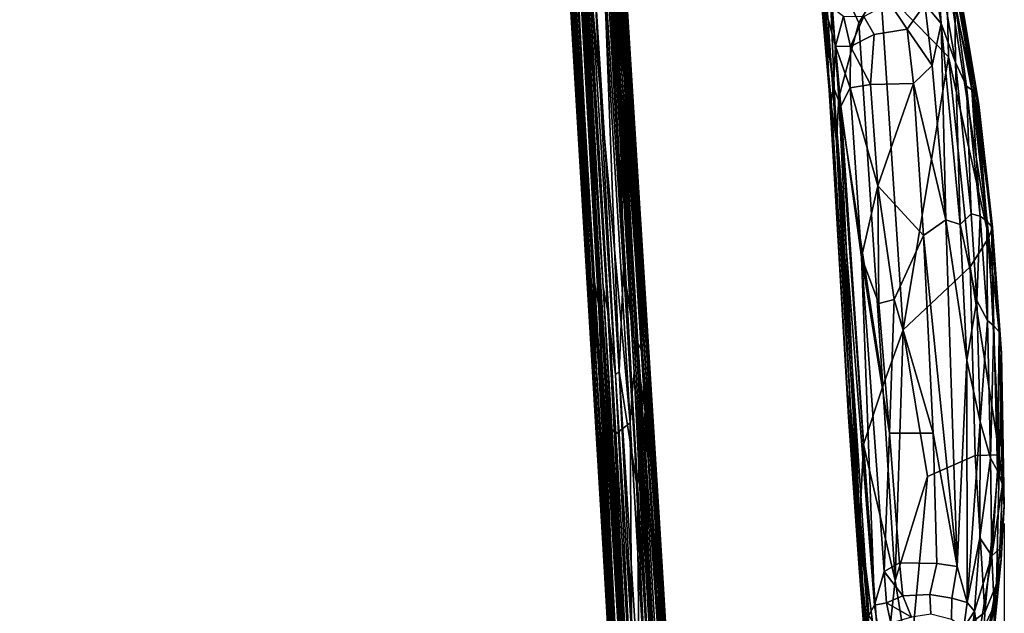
# Model space of a CAD drawing. Header units: millimetres. Extents: x 74 to 645, y -316 to 396.
# Tile 12 of 16: x 296 to 645, y -50 to 160. Entities that reach past the tile are written whole.
import ezdxf

# ---------------------------------------------------------------- set-up
doc = ezdxf.new("R2010")
doc.units = ezdxf.units.MM
doc.layers.add('Default', color=7, linetype='Continuous', true_color=0x000000)
doc.styles.add('Default', font='arial.ttf')
doc.dimstyles.new('Default', dxfattribs={"dimscale": 10, "dimtxt": 2.5, "dimasz": 3, "dimexe": 1, "dimexo": 0.5, "dimgap": 0.8, "dimtad": 1, "dimtoh": 1, "dimzin": 4, "dimdsep": 46, "dimtxsty": 'Default', "dimcen": 2.5, "dimadec": 1, "dimazin": 1, "dimtfac": 1, "dimtdec": 4, "dimtix": 1, "dimtofl": 0, "dimtmove": 1, "dimatfit": 3, "dimfxl": 1, "dimtolj": 1, "dimtzin": 1, "dimarcsym": 0})

# ---------------------------------------------------------------- blocks, each defined once
blk = doc.blocks.new('*D1')
at = {"color": 0, "lineweight": -2}
for p, q in [((73.68, -18), (73.68, -316)), ((644.68, -18), (644.68, -316)), ((103.68, -306), (614.68, -306))]:
    blk.add_line(p, q, dxfattribs=at)
at = {"color": 0}
for points in [[(103.68, -301), (103.68, -311), (73.68, -306)], [(614.68, -311), (614.68, -301), (644.68, -306)]]:
    blk.add_solid(points, dxfattribs=at)
at = {"layer": 'Defpoints', "color": 0}
for p in [(73.68, -13), (644.68, -13), (644.68, -306)]:
    blk.add_point(p, dxfattribs=at)
at = {"color": 0, "insert": (359.18, -285.24), "char_height": 25, "attachment_point": 5, "style": 'Default'}
blk.add_mtext('\\A1;571.00', dxfattribs=at)

msp = doc.modelspace()

# ---------------------------------------------------------------- linework, layer by layer
at = {"layer": 'Default', "color": 18, "true_color": 0x000000}
for points in [[(500.453, 257.494, 356.057), (513.06, 28.248, 374.288), (499.387, 257.752, 355.042)], [(499.387, 257.752, 355.042), (513.06, 28.248, 374.288), (512.381, 17.71, 374.423), (502.717, 179.402, 360.841)], [(500.453, 257.494, 356.057), (513.712, 35.454, 374.717), (513.06, 28.248, 374.288)], [(513.712, 35.454, 374.717), (500.453, 257.494, 356.057), (501.224, 257.148, 357.34)], [(514.531, 44.677, 376.783), (521.574, -84.261, 385.962), (501.224, 257.148, 357.34)], [(513.712, 35.454, 374.717), (501.224, 257.148, 357.34), (521.574, -84.261, 385.962)], [(504.88, 205.104, 363.213), (514.531, 44.677, 376.783), (501.224, 257.148, 357.34)], [(490.677, 247.084, 394.656), (502.797, 65.781, 411.824), (491.472, 246.737, 395.952)], [(511.038, -79.328, 423.073), (502.797, 65.781, 411.824), (490.677, 247.084, 394.656)], [(502.893, 42.284, 411.015), (511.038, -79.328, 423.073), (490.677, 247.084, 394.656)], [(502.893, 42.284, 411.015), (490.677, 247.084, 394.656), (493.826, 187.487, 398.397)], [(502.797, 65.781, 411.824), (492.55, 246.464, 396.967), (491.472, 246.737, 395.952)], [(502.797, 65.781, 411.824), (504.415, 56.994, 413.605), (492.55, 246.464, 396.967)], [(504.415, 56.994, 413.605), (493.86, 246.237, 397.705), (492.55, 246.464, 396.967)], [(507.134, 34.672, 416.309), (499.146, 184.058, 403.567), (493.86, 246.237, 397.705)], [(504.415, 56.994, 413.605), (507.134, 34.672, 416.309), (493.86, 246.237, 397.705)], [(504.88, 205.104, 363.213), (505.341, 209.868, 365.485), (509.495, 139.687, 371.119)], [(509.495, 139.687, 371.119), (505.341, 209.868, 365.485), (507.253, 197.345, 371.964)], [(496.325, 81.351, 380.821), (489.205, 199.185, 371.934), (488.71, 206.512, 365.288)], [(500.265, 15.989, 378.844), (502.614, -24.995, 384.719), (488.71, 206.512, 365.288)], [(502.614, -24.995, 384.719), (496.325, 81.351, 380.821), (488.71, 206.512, 365.288)], [(500.265, 15.989, 378.844), (488.71, 206.512, 365.288), (488.991, 203.785, 363.071)], [(490.167, 187.374, 363.047), (500.265, 15.989, 378.844), (488.991, 203.785, 363.071)], [(514.531, 44.677, 376.783), (504.88, 205.104, 363.213), (509.495, 139.687, 371.119)], [(489.462, 198.125, 376.337), (489.205, 199.185, 371.934), (496.325, 81.351, 380.821)], [(489.462, 198.125, 376.337), (496.325, 81.351, 380.821), (497.673, 63.357, 387.619), (489.938, 196.88, 380.846)], [(489.938, 196.88, 380.846), (497.673, 63.357, 387.619), (499.033, 48.207, 393.356), (490.614, 195.819, 385.372)], [(491.387, 195.961, 389.61), (490.614, 195.819, 385.372), (499.145, 70.414, 400.335)], [(500.311, 37.943, 398.77), (499.145, 70.414, 400.335), (490.614, 195.819, 385.372)], [(499.033, 48.207, 393.356), (500.311, 37.943, 398.77), (490.614, 195.819, 385.372)], [(492.533, 196.988, 395.098), (491.387, 195.961, 389.61), (499.145, 70.414, 400.335)], [(492.533, 196.988, 395.098), (499.145, 70.414, 400.335), (501.085, 59.699, 407.015), (493.826, 187.487, 398.397)], [(509.495, 139.687, 371.119), (507.253, 197.345, 371.964), (516.67, 42.586, 385.22)], [(508.101, 196.051, 376.266), (516.67, 42.586, 385.22), (507.253, 197.345, 371.964)], [(508.101, 196.051, 376.266), (521.259, -19.051, 394.874), (516.67, 42.586, 385.22)], [(508.101, 196.051, 376.266), (508.874, 193.45, 380.987), (518.177, 42.323, 394.141)], [(521.259, -19.051, 394.874), (508.101, 196.051, 376.266), (518.177, 42.323, 394.141)], [(508.677, 194.807, 400.495), (520.708, 9.992, 415.627), (509.065, 195.542, 399.303)], [(520.64, 13.865, 413.942), (509.14, 197.471, 397.732), (509.065, 195.542, 399.303)], [(520.64, 13.865, 413.942), (509.065, 195.542, 399.303), (520.708, 9.992, 415.627)], [(509.14, 197.471, 397.732), (520.64, 13.865, 413.942), (509.506, 193.596, 395.514)], [(509.506, 193.596, 395.514), (518.516, 47.764, 402.656), (509.204, 197.697, 389.626)], [(509.238, 193.799, 385.193), (509.204, 197.697, 389.626), (518.516, 47.764, 402.656)], [(580.337, 188.159, 654.125), (578.393, 195.772, 648.056), (582.878, 134.203, 647.833)], [(579.404, 173.483, 640.782), (582.878, 134.203, 647.833), (578.393, 195.772, 648.056)], [(492.288, 191.669, 359.841), (502.606, 19.162, 374.25), (491.185, 191.025, 360.646)], [(502.606, 19.162, 374.25), (492.288, 191.669, 359.841), (496.792, 190.43, 359.446)], [(507.504, 182.383, 403.274), (518.082, 32.153, 415.814), (508.048, 191.71, 401.725)], [(519.164, 27.715, 415.252), (508.677, 194.807, 400.495), (508.048, 191.71, 401.725)], [(519.164, 27.715, 415.252), (508.048, 191.71, 401.725), (518.082, 32.153, 415.814)], [(508.677, 194.807, 400.495), (519.164, 27.715, 415.252), (520.708, 9.992, 415.627)], [(509.238, 193.799, 385.193), (518.177, 42.323, 394.141), (508.874, 193.45, 380.987)], [(509.238, 193.799, 385.193), (519.605, 26.135, 399.932), (518.177, 42.323, 394.141)], [(519.605, 26.135, 399.932), (509.238, 193.799, 385.193), (518.516, 47.764, 402.656)], [(509.506, 193.596, 395.514), (522.475, -13.976, 413.819), (518.516, 47.764, 402.656)], [(520.64, 13.865, 413.942), (522.475, -13.976, 413.819), (509.506, 193.596, 395.514)], [(491.185, 191.025, 360.646), (501.143, 11.381, 376.609), (490.828, 183.28, 362.247)], [(502.469, 2.465, 376.365), (501.143, 11.381, 376.609), (491.185, 191.025, 360.646)], [(502.606, 19.162, 374.25), (502.469, 2.465, 376.365), (491.185, 191.025, 360.646)], [(502.606, 19.162, 374.25), (496.792, 190.43, 359.446), (507.304, 13.812, 374.22)], [(512.381, 17.71, 374.423), (507.304, 13.812, 374.22), (496.792, 190.43, 359.446)], [(502.717, 179.402, 360.841), (512.381, 17.71, 374.423), (496.792, 190.43, 359.446)], [(582.878, 134.203, 647.833), (585.347, 117.349, 654.484), (580.337, 188.159, 654.125)], [(585.347, 117.349, 654.484), (582.659, 182.173, 655.802), (580.337, 188.159, 654.125)], [(501.143, 11.381, 376.609), (501.096, 4.925, 378.313), (490.167, 187.374, 363.047)], [(501.096, 4.925, 378.313), (500.265, 15.989, 378.844), (490.167, 187.374, 363.047)], [(501.143, 11.381, 376.609), (490.167, 187.374, 363.047), (490.828, 183.28, 362.247)], [(501.085, 59.699, 407.015), (502.893, 42.284, 411.015), (493.826, 187.487, 398.397)], [(502.928, 183.555, 403.686), (499.146, 184.058, 403.567), (508.493, 35.846, 416.652)], [(499.146, 184.058, 403.567), (507.134, 34.672, 416.309), (508.493, 35.846, 416.652)], [(507.504, 182.383, 403.274), (502.928, 183.555, 403.686), (509.949, 72.694, 413.49)], [(502.928, 183.555, 403.686), (508.493, 35.846, 416.652), (509.949, 72.694, 413.49)], [(507.504, 182.383, 403.274), (509.949, 72.694, 413.49), (517.665, 21.556, 417.453)], [(507.504, 182.383, 403.274), (517.665, 21.556, 417.453), (518.082, 32.153, 415.814)], [(600.863, 171.895, 657.778), (582.659, 182.173, 655.802), (593.243, 159.171, 656.896)], [(585.347, 117.349, 654.484), (586.182, 132.795, 655.723), (582.659, 182.173, 655.802)], [(586.182, 132.795, 655.723), (593.243, 159.171, 656.896), (582.659, 182.173, 655.802)], [(620.671, 184.354, 636.42), (622.311, 158.94, 635.044), (618.969, 179.345, 633.634)], [(627.376, 145.205, 637.922), (620.671, 184.354, 636.42), (627.228, 167.049, 642.34)], [(620.671, 184.354, 636.42), (627.376, 145.205, 637.922), (622.311, 158.94, 635.044)], [(624.916, 147.141, 659.184), (624.22, 178.571, 659.557), (600.863, 171.895, 657.778)], [(616.513, 165.843, 632.246), (618.969, 179.345, 633.634), (622.311, 158.94, 635.044)], [(624.22, 178.571, 659.557), (633.696, 136.877, 659.214), (625.802, 180.554, 659.431)], [(624.916, 147.141, 659.184), (639.193, 83.242, 659.468), (624.22, 178.571, 659.557)], [(639.193, 83.242, 659.468), (633.696, 136.877, 659.214), (624.22, 178.571, 659.557)], [(633.696, 136.877, 659.214), (628.807, 171.433, 657.976), (625.802, 180.554, 659.431)], [(579.404, 173.483, 640.782), (584.234, 136.497, 636.661), (583.452, 131.74, 640.009)], [(584.234, 136.497, 636.661), (579.404, 173.483, 640.782), (580.909, 165.633, 635.902)], [(582.733, 135.522, 643.312), (579.404, 173.483, 640.782), (583.452, 131.74, 640.009)], [(582.733, 135.522, 643.312), (582.878, 134.203, 647.833), (579.404, 173.483, 640.782)], [(601.689, 30.684, 657.866), (608.935, 50.606, 658.47), (600.863, 171.895, 657.778), (593.243, 159.171, 656.896)], [(608.935, 50.606, 658.47), (624.916, 147.141, 659.184), (600.863, 171.895, 657.778)], [(616.513, 165.843, 632.246), (610.292, 156.954, 631.112), (604.05, 166.294, 628.874), (612.383, 172.457, 630.298)], [(633.229, 135.532, 645.027), (627.228, 167.049, 642.34), (628.42, 170.777, 649.392)], [(634.848, 134.034, 650.164), (628.42, 170.777, 649.392), (628.807, 171.433, 657.976)], [(633.229, 135.532, 645.027), (628.42, 170.777, 649.392), (634.848, 134.034, 650.164)], [(634.848, 134.034, 650.164), (628.807, 171.433, 657.976), (635.658, 130.292, 657.631)], [(633.696, 136.877, 659.214), (635.658, 130.292, 657.631), (628.807, 171.433, 657.976)], [(584.932, 151.005, 633.211), (584.234, 136.497, 636.661), (580.909, 165.633, 635.902)], [(584.932, 151.005, 633.211), (580.909, 165.633, 635.902), (583.477, 164.91, 631.064)], [(587.813, 161.595, 629.915), (584.932, 151.005, 633.211), (583.477, 164.91, 631.064)], [(604.05, 166.294, 628.874), (610.292, 156.954, 631.112), (598.605, 155.12, 630.313), (594.941, 161.507, 628.744)], [(616.513, 165.843, 632.246), (619.19, 144.085, 633.341), (610.292, 156.954, 631.112)], [(619.19, 144.085, 633.341), (616.513, 165.843, 632.246), (622.311, 158.94, 635.044)], [(627.376, 145.205, 637.922), (627.228, 167.049, 642.34), (631.289, 136.806, 641.552)], [(627.228, 167.049, 642.34), (633.229, 135.532, 645.027), (631.289, 136.806, 641.552)], [(587.813, 161.595, 629.915), (590.242, 150.849, 631.183), (584.932, 151.005, 633.211)], [(590.242, 150.849, 631.183), (587.813, 161.595, 629.915), (594.941, 161.507, 628.744)], [(598.605, 155.12, 630.313), (590.242, 150.849, 631.183), (594.941, 161.507, 628.744)], [(593.243, 159.171, 656.896), (586.182, 132.795, 655.723), (601.689, 30.684, 657.866)], [(597.38, 137.414, 631.826), (598.605, 155.12, 630.313), (610.292, 156.954, 631.112), (612.502, 137.801, 632.036)], [(619.19, 144.085, 633.341), (612.502, 137.801, 632.036), (610.292, 156.954, 631.112)], [(623.97, 89.454, 633.625), (619.19, 144.085, 633.341), (622.311, 158.94, 635.044)], [(627.376, 145.205, 637.922), (629.061, 87.882, 635.443), (622.311, 158.94, 635.044)], [(623.97, 89.454, 633.625), (622.311, 158.94, 635.044), (629.061, 87.882, 635.443)], [(598.605, 155.12, 630.313), (597.38, 137.414, 631.826), (590.242, 150.849, 631.183)], [(584.234, 136.497, 636.661), (584.932, 151.005, 633.211), (586.835, 129.743, 634.171)], [(584.932, 151.005, 633.211), (590.242, 150.849, 631.183), (590.112, 136.247, 632.65)], [(584.932, 151.005, 633.211), (590.112, 136.247, 632.65), (586.835, 129.743, 634.171)], [(590.112, 136.247, 632.65), (590.242, 150.849, 631.183), (597.38, 137.414, 631.826)], [(608.935, 50.606, 658.47), (632.653, 72.864, 659.602), (624.916, 147.141, 659.184)], [(632.653, 72.864, 659.602), (639.193, 83.242, 659.468), (624.916, 147.141, 659.184)], [(619.19, 144.085, 633.341), (623.97, 89.454, 633.625), (612.502, 137.801, 632.036)], [(627.376, 145.205, 637.922), (632.938, 91.609, 638.5), (629.061, 87.882, 635.443)], [(632.938, 91.609, 638.5), (627.376, 145.205, 637.922), (631.289, 136.806, 641.552)], [(514.531, 44.677, 376.783), (509.495, 139.687, 371.119), (515.1, 46.022, 378.882)], [(515.1, 46.022, 378.882), (509.495, 139.687, 371.119), (516.67, 42.586, 385.22)], [(584.234, 136.497, 636.661), (590.239, 23.243, 641.379), (583.452, 131.74, 640.009)], [(596.745, -50.413, 638.284), (590.239, 23.243, 641.379), (584.234, 136.497, 636.661)], [(598.778, -46.879, 635.632), (596.745, -50.413, 638.284), (584.234, 136.497, 636.661)], [(598.778, -46.879, 635.632), (584.234, 136.497, 636.661), (586.835, 129.743, 634.171)], [(586.835, 129.743, 634.171), (590.112, 136.247, 632.65), (594.139, 76.341, 632.975)], [(590.112, 136.247, 632.65), (597.38, 137.414, 631.826), (599.936, 101.554, 632.006)], [(590.112, 136.247, 632.65), (599.936, 101.554, 632.006), (594.139, 76.341, 632.975)], [(612.502, 137.801, 632.036), (599.936, 101.554, 632.006), (597.38, 137.414, 631.826)], [(612.502, 137.801, 632.036), (616.113, 83.976, 632.201), (599.936, 101.554, 632.006)], [(623.97, 89.454, 633.625), (616.113, 83.976, 632.201), (612.502, 137.801, 632.036)], [(633.229, 135.532, 645.027), (636.159, 90.806, 642.165), (631.289, 136.806, 641.552)], [(632.938, 91.609, 638.5), (631.289, 136.806, 641.552), (636.159, 90.806, 642.165)], [(633.696, 136.877, 659.214), (639.193, 83.242, 659.468), (640.537, 86.904, 658.294)], [(640.537, 86.904, 658.294), (635.658, 130.292, 657.631), (633.696, 136.877, 659.214)], [(582.733, 135.522, 643.312), (583.452, 131.74, 640.009), (590.239, 23.243, 641.379), (589.256, 28.011, 644.4)], [(589.528, 19.751, 648.39), (582.878, 134.203, 647.833), (582.733, 135.522, 643.312), (589.256, 28.011, 644.4)], [(590.611, 15.715, 653.743), (585.347, 117.349, 654.484), (582.878, 134.203, 647.833), (589.528, 19.751, 648.39)], [(586.182, 132.795, 655.723), (585.347, 117.349, 654.484), (593.592, -16.89, 655.902)], [(601.689, 30.684, 657.866), (586.182, 132.795, 655.723), (594.885, 9.966, 656.611)], [(594.885, 9.966, 656.611), (586.182, 132.795, 655.723), (593.592, -16.89, 655.902)], [(633.229, 135.532, 645.027), (638.451, 88.982, 646.101), (636.159, 90.806, 642.165)], [(638.451, 88.982, 646.101), (633.229, 135.532, 645.027), (634.848, 134.034, 650.164)], [(640.141, 87.197, 651.045), (634.848, 134.034, 650.164), (635.658, 130.292, 657.631)], [(638.451, 88.982, 646.101), (634.848, 134.034, 650.164), (640.141, 87.197, 651.045)], [(594.139, 76.341, 632.975), (598.778, -46.879, 635.632), (586.835, 129.743, 634.171)], [(640.141, 87.197, 651.045), (635.658, 130.292, 657.631), (640.537, 86.904, 658.294)], [(590.611, 15.715, 653.743), (593.592, -16.89, 655.902), (585.347, 117.349, 654.484)], [(600.339, 59.92, 632.005), (594.139, 76.341, 632.975), (599.936, 101.554, 632.006)], [(605.761, 61.286, 631.66), (600.339, 59.92, 632.005), (599.936, 101.554, 632.006)], [(616.113, 83.976, 632.201), (605.761, 61.286, 631.66), (599.936, 101.554, 632.006)], [(632.938, 91.609, 638.5), (635.004, 60.929, 638.791), (629.061, 87.882, 635.443)], [(635.004, 60.929, 638.791), (632.938, 91.609, 638.5), (636.159, 90.806, 642.165)], [(635.004, 60.929, 638.791), (636.159, 90.806, 642.165), (638.686, 53.882, 642.572)], [(638.451, 88.982, 646.101), (638.686, 53.882, 642.572), (636.159, 90.806, 642.165)], [(623.97, 89.454, 633.625), (627.954, -33.152, 634.043), (616.113, 83.976, 632.201)], [(623.97, 89.454, 633.625), (629.061, 87.882, 635.443), (631.382, 39.87, 635.717)], [(627.954, -33.152, 634.043), (623.97, 89.454, 633.625), (631.382, 39.87, 635.717)], [(635.004, 60.929, 638.791), (631.382, 39.87, 635.717), (629.061, 87.882, 635.443)], [(638.451, 88.982, 646.101), (641.016, 52.018, 646.296), (638.686, 53.882, 642.572)], [(641.016, 52.018, 646.296), (638.451, 88.982, 646.101), (640.141, 87.197, 651.045)], [(642.911, 49.921, 651.264), (640.141, 87.197, 651.045), (640.537, 86.904, 658.294)], [(641.016, 52.018, 646.296), (640.141, 87.197, 651.045), (642.911, 49.921, 651.264)], [(616.113, 83.976, 632.201), (619.551, 13.998, 632.869), (605.761, 61.286, 631.66)], [(627.954, -33.152, 634.043), (619.551, 13.998, 632.869), (616.113, 83.976, 632.201)], [(639.193, 83.242, 659.468), (643.674, 42.319, 658.848), (640.537, 86.904, 658.294)], [(642.911, 49.921, 651.264), (640.537, 86.904, 658.294), (643.674, 42.319, 658.848)], [(503.039, -29.728, 390.967), (497.673, 63.357, 387.619), (496.325, 81.351, 380.821), (502.614, -24.995, 384.719)], [(639.193, 83.242, 659.468), (632.653, 72.864, 659.602), (642.969, 6.291, 660.085)], [(639.193, 83.242, 659.468), (642.969, 6.291, 660.085), (643.674, 42.319, 658.848)], [(602.18, -34.954, 633.713), (598.778, -46.879, 635.632), (594.139, 76.341, 632.975)], [(604.023, 13.977, 632.68), (602.18, -34.954, 633.713), (594.139, 76.341, 632.975)], [(594.139, 76.341, 632.975), (600.339, 59.92, 632.005), (604.023, 13.977, 632.68)], [(499.145, 70.414, 400.335), (500.311, 37.943, 398.77), (508.34, -80.642, 412.959)], [(501.085, 59.699, 407.015), (499.145, 70.414, 400.335), (508.34, -80.642, 412.959)], [(509.949, 72.694, 413.49), (508.493, 35.846, 416.652), (514.825, -5.115, 420.269)], [(517.665, 21.556, 417.453), (509.949, 72.694, 413.49), (514.825, -5.115, 420.269)], [(632.653, 72.864, 659.602), (608.935, 50.606, 658.47), (617.472, -1.38, 659.303), (634.415, 6.074, 660.141)], [(632.653, 72.864, 659.602), (634.415, 6.074, 660.141), (642.969, 6.291, 660.085)], [(497.673, 63.357, 387.619), (503.039, -29.728, 390.967), (503.591, -34.736, 395.863), (499.033, 48.207, 393.356)], [(511.038, -79.328, 423.073), (511.801, -79.183, 424.319), (502.797, 65.781, 411.824)], [(511.801, -79.183, 424.319), (504.415, 56.994, 413.605), (502.797, 65.781, 411.824)], [(509.662, -79.875, 418.893), (502.893, 42.284, 411.015), (501.085, 59.699, 407.015)], [(501.085, 59.699, 407.015), (508.34, -80.642, 412.959), (509.662, -79.875, 418.893)], [(600.339, 59.92, 632.005), (605.761, 61.286, 631.66), (604.023, 13.977, 632.68)], [(605.761, 61.286, 631.66), (619.551, 13.998, 632.869), (604.023, 13.977, 632.68)], [(635.004, 60.929, 638.791), (636.144, 18.049, 639), (631.382, 39.87, 635.717)], [(636.144, 18.049, 639), (635.004, 60.929, 638.791), (638.686, 53.882, 642.572)], [(511.801, -79.183, 424.319), (512.868, -79.035, 425.332), (504.415, 56.994, 413.605)], [(512.868, -79.035, 425.332), (507.134, 34.672, 416.309), (504.415, 56.994, 413.605)], [(636.144, 18.049, 639), (638.686, 53.882, 642.572), (639.779, 5.129, 642.916)], [(641.016, 52.018, 646.296), (639.779, 5.129, 642.916), (638.686, 53.882, 642.572)], [(601.689, 30.684, 657.866), (606.054, -38.147, 658.552), (608.935, 50.606, 658.47)], [(606.054, -38.147, 658.552), (617.472, -1.38, 659.303), (608.935, 50.606, 658.47)], [(641.016, 52.018, 646.296), (642.214, 0.705, 646.867), (639.779, 5.129, 642.916)], [(642.214, 0.705, 646.867), (641.016, 52.018, 646.296), (642.911, 49.921, 651.264)], [(642.214, 0.705, 646.867), (642.911, 49.921, 651.264), (644.07, -4.199, 651.828)], [(644.07, -4.199, 651.828), (642.911, 49.921, 651.264), (643.674, 42.319, 658.848)], [(506.849, -81.749, 404.104), (500.311, 37.943, 398.77), (499.033, 48.207, 393.356), (503.591, -34.736, 395.863)], [(515.1, 46.022, 378.882), (522.829, -83.765, 389.741), (522.17, -84.013, 387.506), (514.531, 44.677, 376.783)], [(524.051, -83.087, 395.013), (522.829, -83.765, 389.741), (515.1, 46.022, 378.882)], [(524.051, -83.087, 395.013), (515.1, 46.022, 378.882), (516.67, 42.586, 385.22)], [(522.475, -13.976, 413.819), (526.376, -80.643, 413.52), (518.516, 47.764, 402.656)], [(518.516, 47.764, 402.656), (526.376, -80.643, 413.52), (526.183, -81.213, 409.513), (519.605, 26.135, 399.932)], [(510.396, -79.518, 421.411), (511.038, -79.328, 423.073), (502.893, 42.284, 411.015)], [(509.662, -79.875, 418.893), (510.396, -79.518, 421.411), (502.893, 42.284, 411.015)], [(514.531, 44.677, 376.783), (522.17, -84.013, 387.506), (521.574, -84.261, 385.962)], [(521.259, -19.051, 394.874), (524.051, -83.087, 395.013), (516.67, 42.586, 385.22)], [(519.605, 26.135, 399.932), (525.76, -81.762, 405.049), (518.177, 42.323, 394.141)], [(521.259, -19.051, 394.874), (518.177, 42.323, 394.141), (525.76, -81.762, 405.049)], [(642.969, 6.291, 660.085), (644.602, -11.782, 658.555), (643.674, 42.319, 658.848)], [(644.07, -4.199, 651.828), (643.674, 42.319, 658.848), (644.602, -11.782, 658.555)], [(627.954, -33.152, 634.043), (631.382, 39.87, 635.717), (631.491, -45.938, 635.565)], [(636.144, 18.049, 639), (631.491, -45.938, 635.565), (631.382, 39.87, 635.717)], [(507.502, -81.194, 408.677), (508.34, -80.642, 412.959), (500.311, 37.943, 398.77)], [(506.849, -81.749, 404.104), (507.502, -81.194, 408.677), (500.311, 37.943, 398.77)], [(508.493, 35.846, 416.652), (507.134, 34.672, 416.309), (514.17, -78.975, 426.056)], [(508.493, 35.846, 416.652), (514.17, -78.975, 426.056), (515.614, -78.929, 426.499)], [(514.825, -5.115, 420.269), (508.493, 35.846, 416.652), (515.614, -78.929, 426.499)], [(513.712, 35.454, 374.717), (519.693, -84.526, 383.601), (513.06, 28.248, 374.288)], [(520.773, -84.423, 384.633), (513.712, 35.454, 374.717), (521.574, -84.261, 385.962)], [(513.712, 35.454, 374.717), (520.773, -84.423, 384.633), (519.693, -84.526, 383.601)], [(507.134, 34.672, 416.309), (512.868, -79.035, 425.332), (514.17, -78.975, 426.056)], [(517.665, 21.556, 417.453), (524.992, -79.122, 425.314), (518.082, 32.153, 415.814)], [(519.164, 27.715, 415.252), (518.082, 32.153, 415.814), (524.992, -79.122, 425.314)], [(518.385, -84.639, 382.851), (512.381, 17.71, 374.423), (513.06, 28.248, 374.288)], [(518.385, -84.639, 382.851), (513.06, 28.248, 374.288), (519.693, -84.526, 383.601)], [(589.256, 28.011, 644.4), (590.239, 23.243, 641.379), (596.096, -68.492, 643.061)], [(589.528, 19.751, 648.39), (589.256, 28.011, 644.4), (596.096, -68.492, 643.061)], [(601.689, 30.684, 657.866), (594.885, 9.966, 656.611), (606.054, -38.147, 658.552)], [(519.164, 27.715, 415.252), (524.992, -79.122, 425.314), (525.793, -79.262, 424.331)], [(519.164, 27.715, 415.252), (525.793, -79.262, 424.331), (520.708, 9.992, 415.627)], [(519.605, 26.135, 399.932), (526.183, -81.213, 409.513), (525.76, -81.762, 405.049)], [(517.665, 21.556, 417.453), (514.825, -5.115, 420.269), (519.397, -78.922, 426.571)], [(517.665, 21.556, 417.453), (519.397, -78.922, 426.571), (523.868, -79.02, 426.048)], [(517.665, 21.556, 417.453), (523.868, -79.02, 426.048), (524.992, -79.122, 425.314)], [(590.239, 23.243, 641.379), (596.745, -50.413, 638.284), (596.091, -60.515, 640.685)], [(596.096, -68.492, 643.061), (590.239, 23.243, 641.379), (596.091, -60.515, 640.685)], [(502.606, 19.162, 374.25), (507.568, -84.487, 383.498), (502.469, 2.465, 376.365)], [(508.686, -84.577, 382.774), (502.606, 19.162, 374.25), (507.304, 13.812, 374.22)], [(502.606, 19.162, 374.25), (508.686, -84.577, 382.774), (507.568, -84.487, 383.498)], [(512.381, 17.71, 374.423), (513.031, -84.681, 382.316), (507.304, 13.812, 374.22)], [(512.381, 17.71, 374.423), (518.385, -84.639, 382.851), (513.031, -84.681, 382.316)], [(589.528, 19.751, 648.39), (596.096, -68.492, 643.061), (593.172, -32.132, 649.173)], [(590.611, 15.715, 653.743), (589.528, 19.751, 648.39), (593.172, -32.132, 649.173)], [(636.144, 18.049, 639), (636.014, -22.99, 639.03), (631.491, -45.938, 635.565)], [(636.014, -22.99, 639.03), (636.144, 18.049, 639), (639.779, 5.129, 642.916)], [(506.341, -84.192, 385.636), (506.123, -83.95, 387.499), (500.265, 15.989, 378.844), (501.096, 4.925, 378.313)], [(502.614, -24.995, 384.719), (500.265, 15.989, 378.844), (506.123, -83.95, 387.499)], [(590.611, 15.715, 653.743), (594.505, -38.805, 654.719), (593.592, -16.89, 655.902)], [(590.611, 15.715, 653.743), (593.172, -32.132, 649.173), (594.505, -38.805, 654.719)], [(602.18, -34.954, 633.713), (604.023, 13.977, 632.68), (607.623, -31.844, 632.547)], [(619.551, 13.998, 632.869), (620.84, -32.094, 632.597), (607.623, -31.844, 632.547), (604.023, 13.977, 632.68)], [(627.954, -33.152, 634.043), (620.84, -32.094, 632.597), (619.551, 13.998, 632.869)], [(501.143, 11.381, 376.609), (506.341, -84.192, 385.636), (501.096, 4.925, 378.313)], [(501.143, 11.381, 376.609), (502.469, 2.465, 376.365), (507.568, -84.487, 383.498), (506.755, -84.333, 384.466)], [(501.143, 11.381, 376.609), (506.755, -84.333, 384.466), (506.341, -84.192, 385.636)], [(508.686, -84.577, 382.774), (507.304, 13.812, 374.22), (513.031, -84.681, 382.316)], [(526.392, -79.613, 421.695), (520.64, 13.865, 413.942), (520.708, 9.992, 415.627)], [(526.392, -79.613, 421.695), (522.475, -13.976, 413.819), (520.64, 13.865, 413.942)], [(525.793, -79.262, 424.331), (526.211, -79.422, 423.148), (520.708, 9.992, 415.627)], [(526.392, -79.613, 421.695), (520.708, 9.992, 415.627), (526.211, -79.422, 423.148)], [(594.885, 9.966, 656.611), (593.592, -16.89, 655.902), (601.447, -80.096, 657.491)], [(601.447, -80.096, 657.491), (606.054, -38.147, 658.552), (594.885, 9.966, 656.611)], [(611.097, -69.471, 658.769), (637.833, -49.487, 659.761), (634.415, 6.074, 660.141), (617.472, -1.38, 659.303)], [(634.415, 6.074, 660.141), (637.833, -49.487, 659.761), (642.969, 6.291, 660.085)], [(636.014, -22.99, 639.03), (639.779, 5.129, 642.916), (640.261, -29.376, 644.539)], [(641.92, -39.47, 659.445), (642.969, 6.291, 660.085), (637.833, -49.487, 659.761)], [(642.214, 0.705, 646.867), (640.261, -29.376, 644.539), (639.779, 5.129, 642.916)], [(642.969, 6.291, 660.085), (641.92, -39.47, 659.445), (644.602, -11.782, 658.555)], [(640.261, -29.376, 644.539), (642.214, 0.705, 646.867), (644.07, -4.199, 651.828)], [(606.054, -38.147, 658.552), (611.097, -69.471, 658.769), (617.472, -1.38, 659.303)], [(514.825, -5.115, 420.269), (515.614, -78.929, 426.499), (519.397, -78.922, 426.571)], [(640.261, -29.376, 644.539), (644.07, -4.199, 651.828), (643.122, -26.842, 651.818)], [(643.122, -26.842, 651.818), (644.07, -4.199, 651.828), (644.602, -11.782, 658.555)], [(644.602, -11.782, 658.555), (641.92, -39.47, 659.445), (643.596, -30.731, 657.868)], [(643.122, -26.842, 651.818), (644.602, -11.782, 658.555), (643.596, -30.731, 657.868)], [(526.392, -79.613, 421.695), (526.484, -79.957, 419.105), (522.475, -13.976, 413.819)], [(522.475, -13.976, 413.819), (526.484, -79.957, 419.105), (526.376, -80.643, 413.52)], [(594.505, -38.805, 654.719), (598.414, -75.15, 655.947), (593.592, -16.89, 655.902)], [(598.414, -75.15, 655.947), (601.447, -80.096, 657.491), (593.592, -16.89, 655.902)], [(521.259, -19.051, 394.874), (525.051, -82.423, 400.211), (524.051, -83.087, 395.013)], [(525.051, -82.423, 400.211), (521.259, -19.051, 394.874), (525.76, -81.762, 405.049)], [(636.014, -22.99, 639.03), (634.079, -48.951, 637.994), (631.491, -45.938, 635.565)], [(634.079, -48.951, 637.994), (636.014, -22.99, 639.03), (640.261, -29.376, 644.539)], [(506.115, -83.104, 393.983), (503.039, -29.728, 390.967), (502.614, -24.995, 384.719)], [(506.115, -83.104, 393.983), (502.614, -24.995, 384.719), (506.123, -83.95, 387.499)], [(640.261, -29.376, 644.539), (643.122, -26.842, 651.818), (641.113, -47.113, 650.906)], [(641.113, -47.113, 650.906), (643.122, -26.842, 651.818), (643.596, -30.731, 657.868)], [(506.115, -83.104, 393.983), (503.591, -34.736, 395.863), (503.039, -29.728, 390.967)], [(634.079, -48.951, 637.994), (640.261, -29.376, 644.539), (635.555, -58.932, 640.627)], [(640.261, -29.376, 644.539), (641.113, -47.113, 650.906), (635.555, -58.932, 640.627)], [(641.113, -47.113, 650.906), (643.596, -30.731, 657.868), (641.079, -55.762, 657.826)], [(641.92, -39.47, 659.445), (641.079, -55.762, 657.826), (643.596, -30.731, 657.868)], [(506.412, -82.341, 399.837), (506.849, -81.749, 404.104), (503.591, -34.736, 395.863)], [(506.115, -83.104, 393.983), (506.412, -82.341, 399.837), (503.591, -34.736, 395.863)], [(594.505, -38.805, 654.719), (593.172, -32.132, 649.173), (596.12, -69.018, 647.225)], [(596.096, -68.492, 643.061), (596.12, -69.018, 647.225), (593.172, -32.132, 649.173)], [(602.18, -34.954, 633.713), (607.623, -31.844, 632.547), (608.812, -43.614, 631.631)], [(607.623, -31.844, 632.547), (620.84, -32.094, 632.597), (618.339, -43.048, 631.541), (608.812, -43.614, 631.631)], [(626.162, -44.433, 632.636), (618.339, -43.048, 631.541), (620.84, -32.094, 632.597), (627.954, -33.152, 634.043)], [(626.162, -44.433, 632.636), (627.954, -33.152, 634.043), (631.491, -45.938, 635.565)], [(598.778, -46.879, 635.632), (602.18, -34.954, 633.713), (603.057, -46.074, 632.936)], [(601.447, -80.096, 657.491), (611.097, -69.471, 658.769), (606.054, -38.147, 658.552)], [(602.18, -34.954, 633.713), (608.812, -43.614, 631.631), (603.057, -46.074, 632.936)], [(594.505, -38.805, 654.719), (596.12, -69.018, 647.225), (598.414, -75.15, 655.947)], [(641.92, -39.47, 659.445), (637.048, -67.317, 658.875), (641.079, -55.762, 657.826)], [(637.048, -67.317, 658.875), (641.92, -39.47, 659.445), (637.833, -49.487, 659.761)], [(611.877, -51.107, 628.525), (603.057, -46.074, 632.936), (608.812, -43.614, 631.631)], [(618.683, -50.003, 629.099), (611.877, -51.107, 628.525), (608.812, -43.614, 631.631), (618.339, -43.048, 631.541)], [(626.162, -44.433, 632.636), (626.038, -51.891, 630.242), (618.683, -50.003, 629.099), (618.339, -43.048, 631.541)], [(631.491, -45.938, 635.565), (630.384, -54.751, 632.638), (626.038, -51.891, 630.242), (626.162, -44.433, 632.636)], [(600.072, -55.598, 632.399), (596.745, -50.413, 638.284), (598.778, -46.879, 635.632)], [(604.515, -53.184, 629.745), (600.072, -55.598, 632.399), (598.778, -46.879, 635.632), (603.057, -46.074, 632.936)], [(611.877, -51.107, 628.525), (604.515, -53.184, 629.745), (603.057, -46.074, 632.936)], [(634.079, -48.951, 637.994), (630.384, -54.751, 632.638), (631.491, -45.938, 635.565)], [(641.113, -47.113, 650.906), (634.767, -69.661, 641.738), (635.555, -58.932, 640.627)], [(634.767, -69.661, 641.738), (641.113, -47.113, 650.906), (638.192, -64.368, 650.63)], [(638.192, -64.368, 650.63), (641.113, -47.113, 650.906), (641.079, -55.762, 657.826)], [(628.614, -83.456, 658.513), (637.048, -67.317, 658.875), (637.833, -49.487, 659.761), (611.097, -69.471, 658.769)], [(634.079, -48.951, 637.994), (633.061, -58.697, 635.346), (630.384, -54.751, 632.638)], [(633.061, -58.697, 635.346), (634.079, -48.951, 637.994), (635.555, -58.932, 640.627)]]:
    msp.add_3dface(points, dxfattribs=at)

# ---------------------------------------------------------------- dimensions: what is measured, and where the dimension line sits
dim = msp.add_linear_dim(base=(644.68, -306), p1=(73.68, -13), p2=(644.68, -13), dimstyle='Default', override={"dimscale": 10, "dimtxt": 2.5, "dimasz": 3, "dimexe": 1, "dimexo": 0.5, "dimgap": 0.8, "dimtad": 1, "dimtih": 0, "dimdec": 2, "dimlfac": 1, "dimzin": 4, "dimtxsty": 'Default', "dimcen": 2.5, "dimadec": 1, "dimazin": 0, "dimtix": 0, "dimtmove": 0, "dimtzin": 1})
dim.commit()
dim.dimension.update_dxf_attribs({"geometry": '*D1', "text_midpoint": (359.18, -285.238)})

doc.saveas('drawing.dxf')
